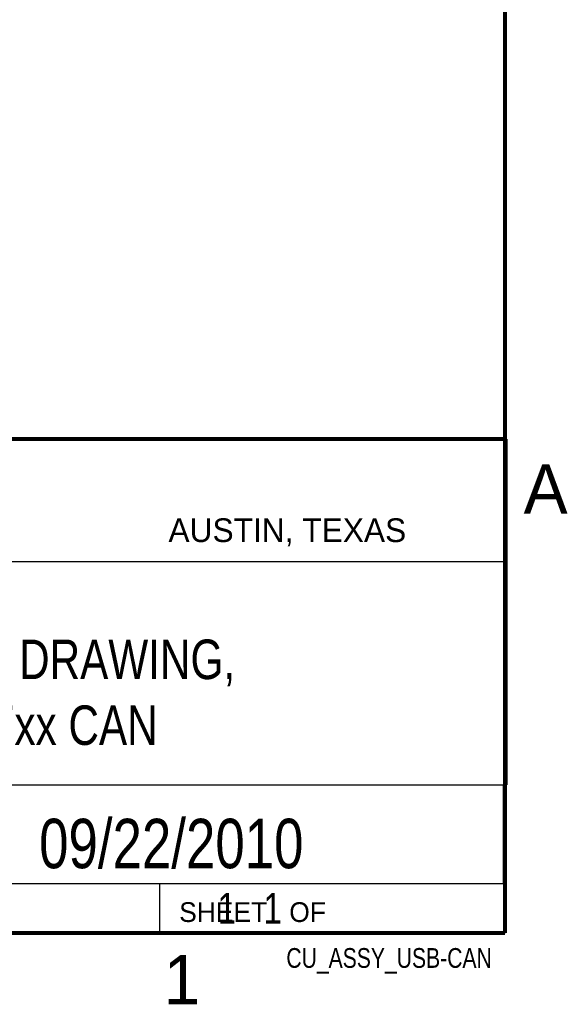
# Model space of a CAD drawing. Header units: inches. Extents: x 0 to 34, y 0 to 22.
# Tile 50 of 60: x 31 to 33.8, y 0.1 to 5.1. Entities that reach past the tile are written whole.
import ezdxf
from ezdxf.enums import TextEntityAlignment as Align

# ---------------------------------------------------------------- set-up
doc = ezdxf.new("R2010")
doc.units = ezdxf.units.IN
doc.header["$LTSCALE"] = 1.87
doc.header["$MEASUREMENT"] = 0
doc.layers.get('0').update_dxf_attribs({"linetype": 'CONTINUOUS'})
doc.styles.get("Standard").update_dxf_attribs({"font": 'txt', "width": 0.8})

msp = doc.modelspace()

# ---------------------------------------------------------------- linework, layer by layer
at = {"color": 2, "linetype": 'CONTINUOUS'}
for p, q in [((28.3793, 3.0003), (33.5093, 3.0003)), ((33.5093, 3.0003), (33.5093, 1.2503)), ((28.7231, 2.38), (33.5, 2.38)), ((28.3793, 1.2503), (33.5093, 1.2503)), ((30.13, 1.2499), (33.49, 1.2499)), ((33.49, 1.2499), (33.49, 0.7499)), ((28.38, 0.75), (33.5, 0.75)), ((30.13, 0.7499), (33.49, 0.7499)), ((31.75, 0.75), (33.5, 0.75)), ((31.75, 0.75), (31.75, 0.5)), ((33.5, 0.75), (33.5, 0.5)), ((31.75, 0.5), (33.5, 0.5)), ((32.4953, 0.5017), (33.4953, 0.5017)), ((32.4953, 0.5017), (32.4953, 0.5012)), ((32.4953, 0.5012), (33.4953, 0.5012)), ((33.4953, 0.5017), (33.4953, 0.5012))]:
    msp.add_line(p, q, dxfattribs=at)
at = {"color": 7, "linetype": 'CONTINUOUS', "const_width": 0.02}
for points in [[(33.5, 0.5), (33.5, 21.5)], [(25.58, 3), (33.5, 3)], [(0.5, 0.5), (33.5, 0.5)]]:
    msp.add_lwpolyline(points, dxfattribs=at)

# ---------------------------------------------------------------- texts
at = {"color": 2, "linetype": 'CONTINUOUS'}
for s, height, p in [('A', 0.25, (33.5939, 2.6228)), ('AUSTIN, TEXAS', 0.12, (31.7957, 2.479)), ('SHEET   OF', 0.1, (31.8499, 0.5557)), ('1', 0.25, (31.7706, 0.139))]:
    msp.add_text(s, height=height, dxfattribs=at).set_placement(p)
at = {"color": 7, "linetype": 'CONTINUOUS', "width": 0.8}
msp.add_text('09/22/2010', height=0.25, dxfattribs=at).set_placement((31.81, 0.828), align=Align.CENTER)
at = {"color": 2, "linetype": 'CONTINUOUS', "width": 0.8}
msp.add_text('CU_ASSY_USB-CAN', height=0.1, dxfattribs=at).set_placement((33.4328, 0.3236), align=Align.RIGHT)
at = {"color": 7, "linetype": 'CONTINUOUS'}
for s, insert, char_height, width, attachment_point in [('CUSTOMER DRAWING,\\PUSB-847xx CAN', (30.9443, 1.9853), 0.2, 2.72, 2), ('     1   1', (31.8125, 0.7031), 0.15625, 1.25, 1)]:
    msp.add_mtext(s, dxfattribs=dict(at, insert=insert, char_height=char_height, width=width, attachment_point=attachment_point))

doc.saveas('drawing.dxf')
